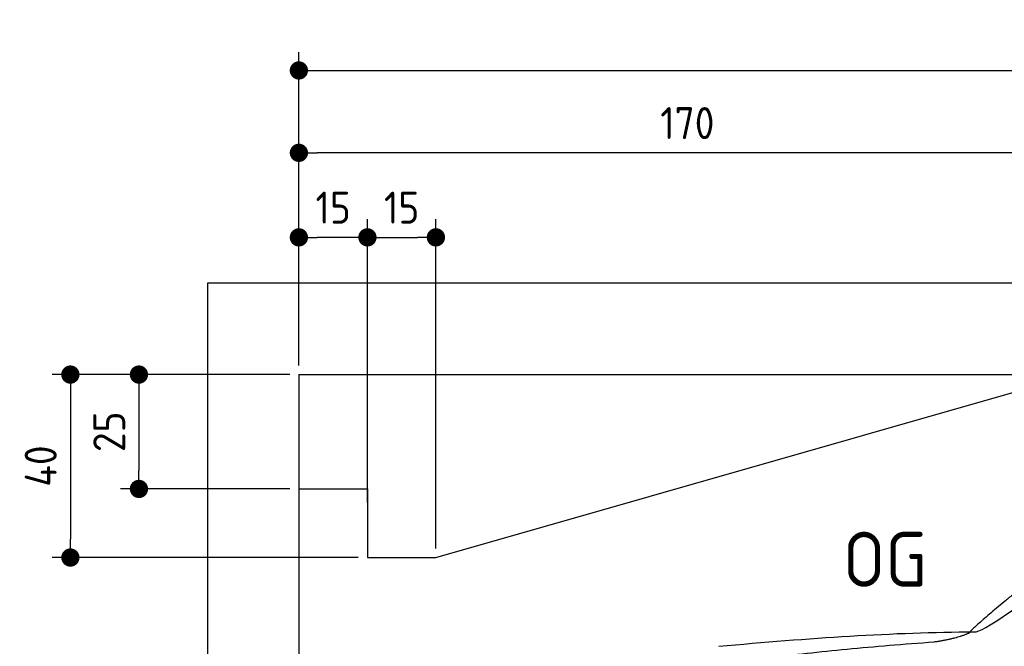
# Model space of a CAD drawing. Header units: millimetres. Extents: x -411 to 6777, y 0 to 6777.
# Tile 3 of 6: x -411 to 1744, y 5407 to 6777. Entities that reach past the tile are written whole.
import ezdxf

# ---------------------------------------------------------------- set-up
doc = ezdxf.new("R2010")
doc.units = ezdxf.units.MM
doc.layers.add('4', color=3, linetype='Continuous')
for name, color, linetype, lineweight in [('car', 10, 'Continuous', 25), ('Freiraum', 7, 'Continuous', 25), ('Gebäude', 7, 'Continuous', 25)]:
    doc.layers.add(name, color=color, linetype=linetype, lineweight=lineweight)
doc.styles.get("Standard").update_dxf_attribs({"font": 'ISOCP.SHX'})
doc.dimstyles.new('GEN-ISO', dxfattribs={"dimscale": 20, "dimtxt": 3.5, "dimasz": 2, "dimexe": 2, "dimexo": 1, "dimgap": 1.5, "dimtad": 1, "dimdec": 1, "dimlfac": 0.1, "dimdsep": 46, "dimtxsty": 'STANDARD', "dimblk": 'PUNKT', "dimcen": 2, "dimclrd": 256, "dimclre": 256, "dimclrt": 2, "dimadec": 0, "dimazin": 0, "dimtp": 0.1, "dimtm": 0.1, "dimtfac": 0.71, "dimtdec": 1, "dimtmove": 2, "dimatfit": 3, "dimldrblk": 'PUNKT', "dimfxl": 2, "dimtolj": 1, "dimarcsym": 0})

# ---------------------------------------------------------------- blocks, each defined once
blk = doc.blocks.new('PUNKT')
at = {"layer": '4', "color": 0, "linetype": 'ByBlock'}
blk.add_line((-0.5, 0), (-1, 0), dxfattribs=at)
at = {"layer": '4', "color": 0, "linetype": 'ByBlock', "const_width": 0.5}
blk.add_lwpolyline([(-0.25, 0, 1), (0.25, 0, 1)], format="xyb", close=True, dxfattribs=at)
blk = doc.blocks.new('*D42')
at = {"layer": '4', "lineweight": -2, "transparency": 16777216}
for p, q in [((200, 6020.9), (200, 6705.8)), ((5700, 6170.9), (5700, 6705.8)), ((240, 6665.8), (5660, 6665.8))]:
    blk.add_line(p, q, dxfattribs=at)
at = {"layer": 'Defpoints', "color": 0, "transparency": 16777216}
for p in [(5700, 6665.8), (5700, 6150.9), (200, 6000.9)]:
    blk.add_point(p, dxfattribs=at)
at = {"layer": '4', "lineweight": -2, "transparency": 16777216, "xscale": 40, "yscale": 40, "zscale": 40, "rotation": 180}
blk.add_blockref('PUNKT', (200, 6665.8), dxfattribs=at)
at = {"layer": '4', "lineweight": -2, "transparency": 16777216, "xscale": 40, "yscale": 40, "zscale": 40}
blk.add_blockref('PUNKT', (5700, 6665.8), dxfattribs=at)
at = {"layer": '4', "color": 2, "transparency": 16777216, "insert": (2950, 6730.8), "char_height": 70, "attachment_point": 5}
blk.add_mtext('550', dxfattribs=at)
blk = doc.blocks.new('Car')
at = {"layer": 'car'}
for points, degree in [([(1628.2, 5453.6), (1663.9, 5450.2), (1963.8, 5701.8), (2141.3, 5812.4)], 3), ([(1924.2, 5707.4), (1843.6, 5646.2), (1742, 5561.8), (1613.7, 5455.4), (1619.6, 5453.5)], 4), ([(1069.3, 5416.9), (1265.4, 5436.6), (1450.5, 5451.4), (1628.2, 5453.6)], 3), ([(1540.5, 5431), (1593.6, 5439.3), (1619.3, 5452.5)], 2), ([(728.1, 5295), (963.9, 5383.8), (1540.5, 5431)], 2)]:
    blk.add_open_spline(points, degree=degree, dxfattribs=at)
blk = doc.blocks.new('_Dot')
at = {"color": 0, "linetype": 'ByBlock', "lineweight": -2}
blk.add_line((-0.5, 0), (-1, 0), dxfattribs=at)
at = {"color": 0, "linetype": 'ByBlock', "const_width": 0.5}
blk.add_lwpolyline([(-0.25, 0, 1), (0.25, 0, 1)], format="xyb", close=True, dxfattribs=at)
blk = doc.blocks.new('*D48')
at = {"layer": '4', "lineweight": -2, "transparency": 16777216}
for p, q in [((200, 6020.9), (200, 6525.7)), ((1900, 6020.9), (1900, 6525.7)), ((1860, 6485.7), (240, 6485.7))]:
    blk.add_line(p, q, dxfattribs=at)
at = {"layer": 'Defpoints', "color": 0, "transparency": 16777216}
for p in [(200, 6485.7), (200, 6000.9), (1900, 6000.9)]:
    blk.add_point(p, dxfattribs=at)
at = {"layer": '4', "lineweight": -2, "transparency": 16777216, "xscale": 40, "yscale": 40, "zscale": 40, "rotation": 180}
blk.add_blockref('_Dot', (200, 6485.7), dxfattribs=at)
at = {"layer": '4', "lineweight": -2, "transparency": 16777216, "xscale": 40, "yscale": 40, "zscale": 40}
blk.add_blockref('_Dot', (1900, 6485.7), dxfattribs=at)
at = {"layer": '4', "color": 2, "transparency": 16777216, "insert": (1050, 6550.7), "char_height": 70, "attachment_point": 5}
blk.add_mtext('170', dxfattribs=at)
blk = doc.blocks.new('*D34')
at = {"layer": '4', "lineweight": -2, "transparency": 16777216}
for p, q in [((200, 6020.9), (200, 6340.9)), ((350, 5720.9), (350, 6340.9)), ((310, 6300.9), (240, 6300.9))]:
    blk.add_line(p, q, dxfattribs=at)
at = {"layer": 'Defpoints', "color": 0, "transparency": 16777216}
for p in [(200, 6300.9), (200, 6000.9), (350, 5700.9)]:
    blk.add_point(p, dxfattribs=at)
at = {"layer": '4', "lineweight": -2, "transparency": 16777216, "xscale": 40, "yscale": 40, "zscale": 40, "rotation": 180}
blk.add_blockref('_Dot', (200, 6300.9), dxfattribs=at)
at = {"layer": '4', "lineweight": -2, "transparency": 16777216, "xscale": 40, "yscale": 40, "zscale": 40}
blk.add_blockref('_Dot', (350, 6300.9), dxfattribs=at)
at = {"layer": '4', "color": 2, "transparency": 16777216, "insert": (275, 6365.9), "char_height": 70, "attachment_point": 5}
blk.add_mtext('15', dxfattribs=at)
blk = doc.blocks.new('*D35')
at = {"layer": '4', "lineweight": -2, "transparency": 16777216}
for p, q in [((180, 6000.9), (-340, 6000.9)), ((-300, 5960.9), (-300, 5640.9)), ((330, 5600.9), (-340, 5600.9))]:
    blk.add_line(p, q, dxfattribs=at)
at = {"layer": 'Defpoints', "color": 0, "transparency": 16777216}
for p in [(200, 6000.9), (-300, 5600.9), (350, 5600.9)]:
    blk.add_point(p, dxfattribs=at)
at = {"layer": '4', "lineweight": -2, "transparency": 16777216, "xscale": 40, "yscale": 40, "zscale": 40}
for p, rotation in [((-300, 6000.9), 90), ((-300, 5600.9), 270)]:
    blk.add_blockref('_Dot', p, dxfattribs=dict(at, rotation=rotation))
at = {"layer": '4', "color": 2, "transparency": 16777216, "insert": (-365, 5800.9), "char_height": 70, "attachment_point": 5, "rotation": 90}
blk.add_mtext('40', dxfattribs=at)
blk = doc.blocks.new('*D36')
at = {"layer": '4', "lineweight": -2, "transparency": 16777216}
for p, q in [((180, 6000.9), (-190, 6000.9)), ((-150, 5960.9), (-150, 5790.9)), ((180, 5750.9), (-190, 5750.9))]:
    blk.add_line(p, q, dxfattribs=at)
at = {"layer": 'Defpoints', "color": 0, "transparency": 16777216}
for p in [(200, 6000.9), (-150, 5750.9), (200, 5750.9)]:
    blk.add_point(p, dxfattribs=at)
at = {"layer": '4', "lineweight": -2, "transparency": 16777216, "xscale": 40, "yscale": 40, "zscale": 40}
for p, rotation in [((-150, 6000.9), 90), ((-150, 5750.9), 270)]:
    blk.add_blockref('_Dot', p, dxfattribs=dict(at, rotation=rotation))
at = {"layer": '4', "color": 2, "transparency": 16777216, "insert": (-215, 5875.9), "char_height": 70, "attachment_point": 5, "rotation": 90}
blk.add_mtext('25', dxfattribs=at)
blk = doc.blocks.new('*D37')
at = {"layer": '4', "lineweight": -2, "transparency": 16777216}
for p, q in [((350, 5770.9), (350, 6340.9)), ((499.8, 5620.9), (499.8, 6340.9)), ((390, 6300.9), (459.8, 6300.9))]:
    blk.add_line(p, q, dxfattribs=at)
at = {"layer": 'Defpoints', "color": 0, "transparency": 16777216}
for p in [(499.8, 6300.9), (350, 5750.9), (499.8, 5600.9)]:
    blk.add_point(p, dxfattribs=at)
at = {"layer": '4', "lineweight": -2, "transparency": 16777216, "xscale": 40, "yscale": 40, "zscale": 40, "rotation": 180}
blk.add_blockref('_Dot', (350, 6300.9), dxfattribs=at)
at = {"layer": '4', "lineweight": -2, "transparency": 16777216, "xscale": 40, "yscale": 40, "zscale": 40}
blk.add_blockref('_Dot', (499.8, 6300.9), dxfattribs=at)
at = {"layer": '4', "color": 2, "transparency": 16777216, "insert": (424.9, 6365.9), "char_height": 70, "attachment_point": 5}
blk.add_mtext('15', dxfattribs=at)
blk = doc.blocks.new('Gebäude_375_GT205')
at = {"layer": 'Freiraum'}
blk.add_lwpolyline([(200, 5750.9), (350, 5750.9), (350, 5600.9), (499.8, 5600.9), (1900, 6000.9)], dxfattribs=at)
at = {"layer": 'Gebäude'}
for p, q in [((5900, 6200.8), (0, 6200.8)), ((0, 6200.8), (0, 0)), ((200, 6000.9), (5700, 6000.9))]:
    blk.add_line(p, q, dxfattribs=at)
blk.add_lwpolyline([(200, 6000.9), (200, 200), (200, 200)], dxfattribs=at)

msp = doc.modelspace()

# ---------------------------------------------------------------- block references
at = {"layer": 'car', "rotation": 359.4752422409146}
msp.add_blockref('Car', (0, 0), dxfattribs=at)
at = {"layer": 'Gebäude'}
msp.add_blockref('Gebäude_375_GT205', (0, 0), dxfattribs=at)

# ---------------------------------------------------------------- texts
msp.add_text('OG', height=120).set_placement((1390.46, 5537))

# ---------------------------------------------------------------- dimensions: what is measured, and where the dimension line sits
at = {"layer": '4'}
for base, p1, p2, override, picture, middle in [((5700, 6665.8), (200, 6000.88), (5700, 6150.88), {"dimtdec": 3, "dimtolj": 0}, '*D42', (2950, 6730.8)), ((200, 6485.7), (1900, 6000.88), (200, 6000.88), {"dimblk1": 'Dot', "dimblk2": 'Dot', "dimsah": 1, "dimtdec": 3, "dimtolj": 0}, '*D48', (1050, 6550.7)), ((200, 6300.88), (350, 5700.88), (200, 6000.88), {"dimblk1": 'Dot', "dimblk2": 'Dot', "dimsah": 1, "dimtdec": 3, "dimtolj": 0}, '*D34', (275, 6365.88)), ((499.76, 6300.88), (349.97, 5750.88), (499.76, 5600.88), {"dimblk1": 'Dot', "dimblk2": 'Dot', "dimsah": 1, "dimtdec": 3, "dimtolj": 0}, '*D37', (424.87, 6365.88))]:
    dim = msp.add_linear_dim(base=base, p1=p1, p2=p2, dimstyle='GEN-ISO', override=override, dxfattribs=at)
    dim.commit()
    dim.dimension.update_dxf_attribs({"geometry": picture, "text_midpoint": middle})
for base, p2, picture, middle in [((-300, 5600.88), (350, 5600.88), '*D35', (-365, 5800.88)), ((-150, 5750.88), (200, 5750.88), '*D36', (-215.01, 5875.88))]:
    dim = msp.add_linear_dim(base=base, p1=(200, 6000.88), p2=p2, angle=90, dimstyle='GEN-ISO', override={"dimblk1": 'Dot', "dimblk2": 'Dot', "dimsah": 1, "dimtdec": 3, "dimtolj": 0}, dxfattribs=at)
    dim.commit()
    dim.dimension.update_dxf_attribs({"geometry": picture, "text_midpoint": middle})

doc.saveas('drawing.dxf')
